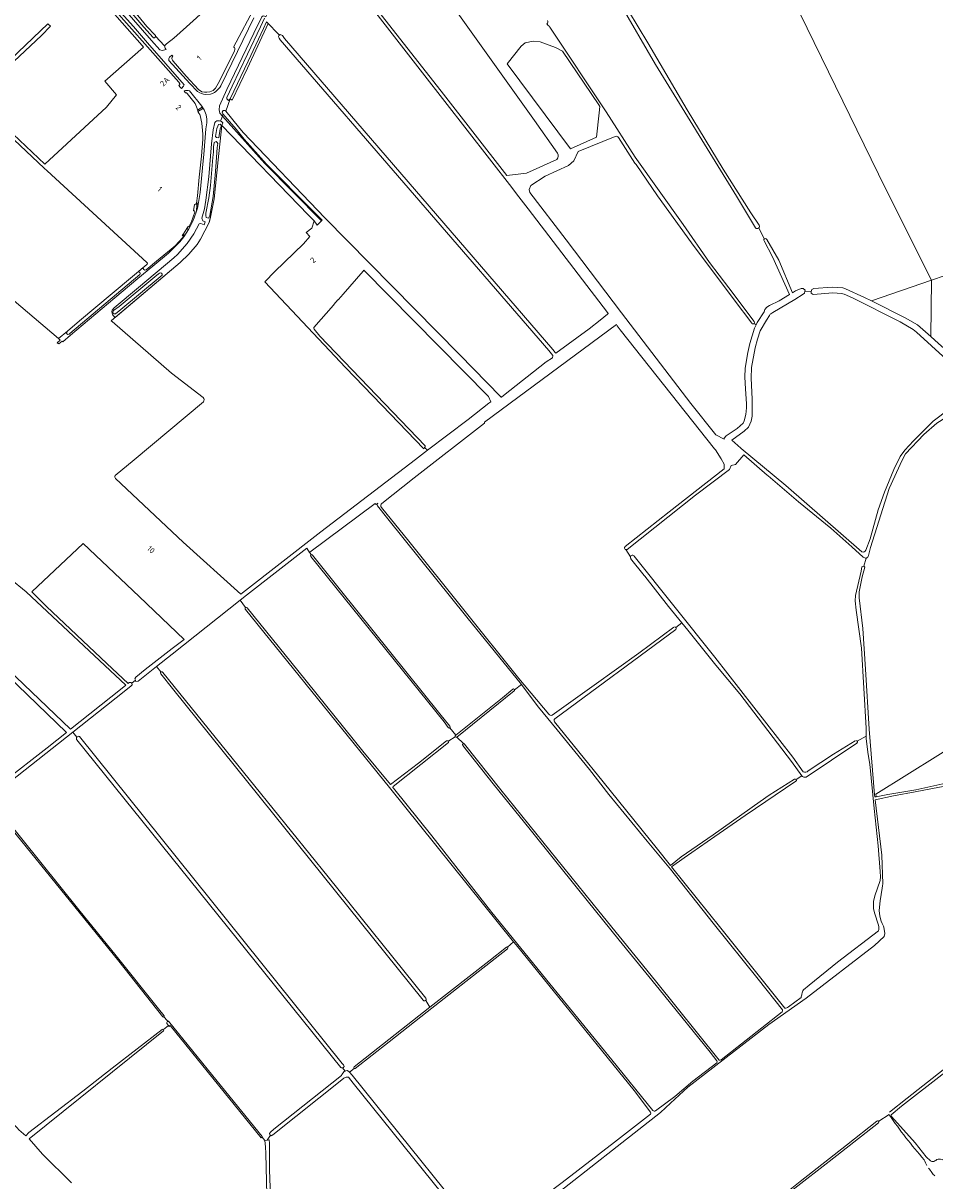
# Model space of a CAD drawing. Header units: metres. Extents: x 209813 to 223847, y 571801 to 587119.
# Tile 59 of 256: x 211996 to 212644, y 574753 to 575575. Entities that reach past the tile are written whole.
import ezdxf
from ezdxf.enums import TextEntityAlignment as Align

# ---------------------------------------------------------------- set-up
doc = ezdxf.new("R2010")
doc.units = ezdxf.units.M
for name, color, linetype, lineweight in [('B-RO-GR-BEPLANTING_CULTUUR_BOSPLANTSOEN-GV', 8, 'Continuous', 0), ('B-RO-GR-GRAS-GV', 8, 'Continuous', 0), ('B-RO-OG-BEBOUWING-T18', 8, 'Continuous', 0), ('B-RO-OG-TERREIN_CULTUURSCHEIDING-GV', 8, 'Continuous', 0), ('B-RO-OG-TERREIN_ERF-GV', 8, 'Continuous', 0), ('B-RO-OG-WEG-GV', 8, 'Continuous', 0), ('B-RO-VH-GOOT-G', 8, 'Continuous', 0), ('B-RO-VH-ONVERHARD-GV', 8, 'Continuous', 0), ('B-RO-VH-VERHARDING_BETONSTRAATSTEEN-GV', 8, 'Continuous', 0), ('B-RO-VH-VERHARDING_PUIN-GV', 8, 'Continuous', 0)]:
    doc.layers.add(name, color=color, linetype=linetype, lineweight=lineweight)
doc.styles.add('NLCS-ISO-M200-T18', font='txt', dxfattribs={"height": 0.36})

msp = doc.modelspace()

# ---------------------------------------------------------------- linework, layer by layer
at = {"layer": 'B-RO-GR-BEPLANTING_CULTUUR_BOSPLANTSOEN-GV', "flags": 128}
for points in [[(212169.165, 575576.136), (212166.909, 575571.246), (212156.034, 575548.023), (212143.273, 575521.279), (212144.809, 575520.55), (212155.59, 575543.26), (212170.433, 575574.807)], [(212640.665, 575352.652), (212641.275, 575392.6), (212598.606, 575377.974), (212622.527, 575365.929), (212631.181, 575360.845)]]:
    msp.add_lwpolyline(points, close=True, dxfattribs=at)
at = {"layer": 'B-RO-GR-GRAS-GV', "flags": 128}
for points in [[(212059.892, 575703.947), (212033.276, 575680.655), (212020.633, 575669.894), (212019.252, 575668.641), (212025.601, 575660.136), (212033.946, 575650.504), (212043.201, 575637.975), (212044.913, 575634.461), (212046.468, 575626.346), (212047.312, 575623.054), (212049.675, 575617.749), (212054.824, 575607.029), (212060.266, 575600.147), (212069.67, 575589.895), (212077.731, 575580.629), (212084.234, 575572.838), (212090.166, 575566.566), (212090.359, 575566.281), (212090.455, 575565.951), (212096.66, 575559.043), (212097.718, 575559.889)], [(212516.305, 575429.796), (212502.908, 575452.179), (212445.391, 575545.734), (212394.587, 575633.176), (212379.449, 575657.536), (212367.643, 575679.314)], [(212370.072, 575680.702), (212405.641, 575618.212), (212439.897, 575561.206), (212467.797, 575513.465), (212493.248, 575471.413), (212512.995, 575440.5), (212518.85, 575431.753)], [(211902.485, 575578.05), (211955.48, 575528.062), (211959.704, 575524.291), (211960.184, 575524.024), (211960.36, 575524.024), (211960.868, 575524.333), (212013.944, 575574.614), (212015.827, 575572.852), (212009.457, 575566.362), (211962.449, 575522.39), (211962.085, 575521.877), (212011.853, 575475.075), (212055.585, 575515.462), (212062.765, 575524.185), (212054.475, 575533.865), (212081.945, 575557.995), (212080.902, 575559.16), (212043.793, 575601.501)], [(212098.066, 575560.359), (212103.287, 575564.482), (212112.38, 575572.445), (212126.872, 575585.615), (212136.585, 575595.031), (212143.991, 575601.436)], [(212343.247, 575458.332), (212279.838, 575539.895), (212238.526, 575593.306)], [(212240.033, 575594.594), (212293.248, 575526.769), (212339.783, 575467.03), (212353.711, 575468.536), (212375.193, 575478.402)], [(212375.626, 575482.815), (212359.438, 575505.928), (212299.092, 575590.371)], [(212542.868, 575592.692), (212608.575, 575457.715), (212641.275, 575392.6), (212651.03, 575395.943)], [(211950.45, 575411.479), (212021.404, 575351.254), (212027.812, 575356.553), (212036.488, 575363.828), (212084.2, 575403.737), (212084.506, 575404.097), (212084.607, 575404.427), (212084.598, 575404.665), (212084.081, 575405.163), (212013.377, 575470.282), (212011.378, 575472.264), (211900.753, 575576.389)], [(212170.433, 575574.807), (212155.59, 575543.26), (212144.809, 575520.55), (212143.273, 575521.279), (212140.212, 575512.578), (212149.26, 575501.546), (212152.5, 575497.52), (212210.46, 575436.905), (212306.139, 575340.009), (212335.486, 575309.758), (212335.789, 575309.511), (212336.04, 575309.659), (212337.326, 575310.697), (212367.683, 575334.805), (212372.144, 575337.585), (212372.308, 575338.977), (212372.38, 575339.195), (212369.53, 575342.799), (212178.953, 575563.362), (212178.131, 575564.516), (212177.658, 575565.368), (212177.95, 575566.317), (212178.276, 575566.58)], [(212169.165, 575576.136), (212178.276, 575566.58), (212178.871, 575567.061), (212180.49, 575566.299), (212181.968, 575564.328), (212372.435, 575343.51), (212374.028, 575341.327), (212374.554, 575340.957), (212398.174, 575358.217), (212406.042, 575364.357), (212411.235, 575368.469), (212411.597, 575368.871), (212411.633, 575369.051), (212411.172, 575369.8), (212354.953, 575443.379), (212346.681, 575454.052), (212343.247, 575458.332)], [(212368.172, 575574.707), (212369.291, 575573.092)], [(212370.398, 575572.367), (212410.2, 575512.166), (212430.834, 575479.929), (212464.999, 575432.111), (212483.714, 575405.118), (212497.381, 575387.144), (212515.366, 575363.231)], [(212203.086, 575434.844), (212198.694, 575439.077), (212137.5, 575502.36), (212134.95, 575478.13), (212131.99, 575450.35), (212129.2, 575436.175), (212128.525, 575433.542), (212122.32, 575421.74), (212119.82, 575417.88), (212114.089, 575411.16), (212107.77, 575405.23), (212059.178, 575364.074), (212058.822, 575363.69)], [(212416.693, 575494.728), (212390.433, 575484.086), (212387.362, 575477.488), (212383.6, 575474.053), (212366.963, 575466.476), (212356.863, 575459.869), (212355.702, 575457.071), (212356.025, 575454.995), (212381.82, 575421.26), (212421.137, 575369.55), (212470.455, 575305.022), (212488.146, 575282.824), (212493.951, 575279.707), (212494.084, 575280.463), (212495.412, 575282.124), (212503.201, 575287.425), (212507.48, 575291.248), (212508.303, 575292.792), (212509.433, 575297.401), (212509.818, 575302), (212509.794, 575304.832), (212509.219, 575315.45), (212508.696, 575323.712), (212508.855, 575330.131), (212510.723, 575341.41), (212512.235, 575347.764), (212515.528, 575358.582), (212516.683, 575360.92)], [(212513.608, 575362.043), (212501.167, 575378.686), (212470.883, 575419.263), (212446.772, 575452.513), (212431.475, 575474.88), (212430.731, 575475.781), (212419.133, 575493.951)], [(212281.344, 575273.799), (212280.838, 575272.979), (212251.068, 575304.018), (212225.246, 575330.605), (212167.985, 575391.495), (212175.128, 575398.864), (212195.402, 575418.409), (212199.858, 575423.573), (212197.371, 575426.589), (212201.392, 575429.499), (212203.086, 575434.844)], [(212518.532, 575429.722), (212522.466, 575421.929)], [(212515.224, 575361.861), (212516.683, 575360.92), (212517.5, 575362.575), (212522.359, 575370.104), (212522.963, 575371.872), (212524.237, 575373.401), (212526.198, 575374.621), (212533.026, 575377.941), (212540.365, 575382.38), (212528.408, 575409.349), (212522.345, 575420.533)], [(212524.225, 575421.62), (212532.907, 575406.849), (212542.621, 575383.744), (212544.769, 575385.043), (212548.661, 575386.823), (212550.045, 575386.823), (212551.448, 575385.527), (212551.3, 575384.822), (212555.782, 575384.71), (212556.305, 575386.093), (212557.797, 575386.653), (212570.601, 575387.705), (212578.289, 575387.153), (212580.261, 575386.596), (212593.599, 575380.477), (212598.606, 575377.974), (212641.275, 575392.6)], [(212202.909, 575357.992), (212207.107, 575352.816), (212281.9, 575274.992), (212281.82, 575274.275), (212281.344, 575273.799), (212283.476, 575271.909), (212312.211, 575293.652), (212326.987, 575305.421), (212328.332, 575306.301), (212326.642, 575310.071), (212238.317, 575399.811)], [(212238.317, 575399.811), (212237.653, 575399.062), (212223.524, 575382.673), (212220.175, 575378.868)], [(212641.275, 575392.6), (212640.665, 575352.652), (212646.3, 575347.785), (212670.473, 575326.311), (212672.984, 575324.336), (212673.272, 575324.197), (212675.066, 575323.594), (212676.128, 575322.501), (212676.272, 575321.602), (212679.747, 575319.167), (212679.815, 575319.644), (212680.852, 575320.422), (212682.217, 575320.297), (212691.085, 575316.829), (212754.891, 575289.949)], [(212551.3, 575384.822), (212551.017, 575383.476), (212550.14, 575382.669), (212544.269, 575379.015), (212528.468, 575369.815), (212527.081, 575368.881), (212526.679, 575368.494), (212526.287, 575367.599), (212524.011, 575364.251), (212519.67, 575356.652), (212517.648, 575350.757), (212516.074, 575344.631), (212513.559, 575330.754), (212513.26, 575323.134), (212513.951, 575308.302), (212513.965, 575296.184), (212513.087, 575292.574), (212511.336, 575288.421), (212508.317, 575285.496), (212499.547, 575279.078), (212505.808, 575273.407)], [(212672.622, 575319.619), (212671.557, 575319.796), (212669.751, 575320.891), (212651.902, 575336.326), (212630.609, 575355.867), (212628.231, 575357.736), (212619.038, 575363.104), (212585.024, 575380.097), (212579.327, 575382.622), (212577.273, 575383.238), (212571.269, 575383.63), (212557.158, 575382.566), (212555.85, 575383.416), (212555.784, 575384.666)], [(212219.774, 575378.718), (212216.873, 575375.329)], [(212216.745, 575374.972), (212202.75, 575359.076)], [(212059.546, 575363.261), (212101.701, 575326.705), (212124.118, 575309.415)], [(212423.812, 575203.591), (212454.969, 575228.196), (212493.921, 575258.835), (212493.981, 575262.143), (212492.025, 575265.73), (212487.85, 575272.206), (212487.171, 575272.837), (212420.273, 575357.401), (212418.083, 575360.233), (212417.606, 575361.139), (212323.857, 575291.967)], [(212594.577, 575201.067), (212597.707, 575209.027), (212603.26, 575229.556), (212607.875, 575242.288), (212614.391, 575258.196), (212618.946, 575267.559), (212622.287, 575271.976), (212628.406, 575278.677), (212642.402, 575292.535), (212653.899, 575301.373), (212660.434, 575307.109), (212667.767, 575312.758)], [(212670.462, 575309.628), (212651.464, 575295.15), (212644.921, 575291.14), (212635.714, 575283.213), (212622.865, 575269.408), (212620.341, 575264.784), (212611.258, 575244.722), (212597.901, 575202.805), (212596.512, 575197.224)], [(212124.366, 575306.198), (212075.162, 575265.053), (212061.664, 575253.949)], [(212323.835, 575291.234), (212273.936, 575252.454), (212251.054, 575234.216)], [(212061.888, 575251.841), (212110.098, 575206.744), (212150.884, 575169.728), (212152.075, 575170.686), (212207.791, 575214.02), (212275.004, 575265.448), (212283.476, 575271.909)], [(212584.631, 575203.416), (212569.65, 575216.551), (212546.821, 575235.219), (212525.169, 575253.801), (212524.635, 575254.289), (212508.055, 575268.708), (212502.127, 575261.828), (212498.983, 575261.209), (212497.792, 575258.346), (212473.734, 575240.048), (212425.144, 575201.549)], [(212506.142, 575273.282), (212537.705, 575246.896), (212591.785, 575199.832)], [(212600.716, 575027.337), (212600.902, 575025.824), (212601.856, 575026.007), (212601.665, 575027.713), (212667.76, 575068.948), (212735.443, 575104.272), (212733.72, 575108.281), (212734.325, 575108.128), (212675.696, 575240.957)], [(212248.224, 575234.26), (212247.033, 575233.325), (212246.222, 575234.174), (212200.026, 575199.566), (212199.709, 575199.249)], [(212345.246, 575101.931), (212350.194, 575105.635), (212311.345, 575153.498), (212255.269, 575223.262), (212247.871, 575232.437)], [(212250.788, 575231.349), (212270.089, 575207.37), (212348.275, 575109.872), (212369.462, 575084.65)], [(212592.78, 575196.157), (212584.631, 575203.416)], [(212200.582, 575196.459), (212200.504, 575196.725), (212200.459, 575197.163), (212200.641, 575197.528), (212201.094, 575197.703), (212199.709, 575199.249), (212197.745, 575202.372), (212154.951, 575169.153), (212150.413, 575165.53)], [(212298.045, 575075.164), (212295.23, 575079.103), (212200.582, 575196.459)], [(212201.094, 575197.703), (212201.525, 575197.6)], [(212201.525, 575197.6), (212201.878, 575197.397), (212221.716, 575172.613), (212292.133, 575084.952), (212299.392, 575075.984)], [(212427.501, 575196.381), (212424.294, 575201.374)], [(212463.898, 575149.532), (212454.621, 575161.033), (212437.655, 575182.565), (212437.226, 575183.132), (212427.658, 575195.146)], [(212430.228, 575196.795), (212487.469, 575124.947), (212542.762, 575054.153), (212550.237, 575043.735)], [(212588.543, 575065.343), (212594.802, 575069.042), (212594.798, 575074.639), (212591.441, 575131.353), (212587.823, 575158.481), (212587.132, 575165.133), (212587.363, 575168.751), (212591.24, 575186.087), (212591.842, 575189.185), (212592.199, 575189.463), (212593.097, 575189.643), (212594.789, 575195.393)], [(212593.097, 575189.643), (212593.985, 575188.947), (212592.007, 575182.188), (212589.967, 575171.542), (212589.859, 575167.076), (212592.534, 575145.454), (212594.386, 575116.593), (212597.029, 575073.996), (212600.716, 575027.337)], [(211880.184, 575132.69), (211931.337, 575084.801), (211982.38, 575036.606), (212013.419, 575060.695), (212027.108, 575071.569), (211922.895, 575172.253)], [(212154.257, 575160.235), (212150.413, 575165.53), (212102.271, 575127.093), (212091.125, 575118.362), (212094.23, 575114.54)], [(212340.329, 574919.232), (212344.508, 574923.09), (212256.577, 575032.615), (212154.232, 575158.881)], [(212155.312, 575160.05), (212191.386, 575115.54), (212237.487, 575058.395), (212257.215, 575034.751), (212276.966, 575049.812), (212297.034, 575065.671), (212298.538, 575065.593)], [(212372.019, 575083.802), (212401.76, 575105.115), (212433.388, 575127.873), (212458.344, 575146.305)], [(212459.785, 575146.129), (212463.898, 575149.532)], [(212549.088, 575040.848), (212541.858, 575050.973), (212505.244, 575098.968), (212488.143, 575119.363), (212468.244, 575144.144), (212463.898, 575149.532)], [(212459.609, 575144.655), (212373.867, 575081.272)], [(212091.125, 575118.362), (212077.945, 575108.037), (212076.444, 575107.837), (212076.08, 575108.646)], [(212280.46, 574881.628), (212102.517, 575102.916), (212094.038, 575113.199)], [(212095.439, 575114.181), (212160.767, 575033.476), (212212.979, 574969.165), (212282.319, 574882.938)], [(212073.453, 575106.489), (212073.843, 575105.54), (212073.156, 575104.665), (212068.212, 575100.799), (212031.562, 575071.818), (212034.607, 575068.316), (212034.784, 575068.612), (212035.401, 575068.844), (212035.89, 575068.879), (212036.459, 575068.687), (212222.928, 574836.624), (212223.763, 574835.692), (212224.244, 574834.543), (212223.587, 574833.481)], [(212535.344, 574874.749), (212518.07, 574896.515), (212486.216, 574936.218), (212455.893, 574974.529), (212439.418, 574994.529), (212412.225, 575027.663), (212398.432, 575045.38), (212375.494, 575073.528), (212362.324, 575089.595), (212350.752, 575104.948), (212350.194, 575105.635)], [(212303.607, 575069.683), (212336.567, 575096.103)], [(212344.917, 575101.106), (212304.211, 575068.33)], [(212336.567, 575096.103), (212343.976, 575102.236)], [(212031.562, 575071.818), (211972.821, 575025.368), (211971.418, 575024.274), (211974.257, 575021.069), (211974.917, 575021.303), (211982.029, 575012.806), (212036.003, 574945.707), (212062.503, 574913.163), (212092.554, 574875.336), (212096.491, 574870.496)], [(212303.374, 575069.496), (212303.607, 575069.683), (212299.215, 575074.896)], [(212373.678, 575079.278), (212408.129, 575036.596), (212446.707, 574988.755), (212455.928, 574977.232), (212463.426, 574983.301), (212486.325, 574999.018), (212519.711, 575022.544), (212525.94, 575027.013), (212543.911, 575038.387)], [(212034.507, 575066.299), (212034.383, 575066.71), (212034.271, 575067.225), (212034.376, 575067.931), (212034.607, 575068.316)], [(212223.587, 574833.481), (212222.485, 574833.481), (212221.844, 574833.738), (212034.507, 575066.299)], [(212303.091, 575068.571), (212298.538, 575065.593), (212298.37, 575064.56), (212259.031, 575033.329)], [(212308.953, 575063.681), (212304.211, 575068.33)], [(212309.748, 575063.398), (212335.573, 575030.776), (212405.053, 574944.654), (212445.265, 574895.263), (212490.438, 574839.047)], [(212588.201, 575064.118), (212552.343, 575039.983)], [(212553.736, 575044.396), (212571.726, 575056.156), (212587.055, 575065.65)], [(212603.639, 574934.733), (212600.65, 574943.581), (212600.063, 574946.726), (212600.127, 574951.65), (212601.073, 574955.586), (212604.799, 574966.516), (212604.972, 574969.145), (212604.829, 574973.026), (212603.438, 574991.223), (212600.598, 575017.601), (212597.467, 575048.997), (212596.213, 575055.939), (212594.804, 575067.171), (212594.802, 575069.042)], [(212488.789, 574838.558), (212484.019, 574844.652), (212447.789, 574889.49), (212419.512, 574924.287), (212390.843, 574959.706), (212356.238, 575002.719), (212330.021, 575035.07), (212308.504, 575062.449)], [(212549.088, 575040.848), (212545.17, 575038.19)], [(212259.195, 575032.057), (212286.456, 574998.193), (212329.219, 574943.813), (212370.38, 574893.287), (212414.387, 574839.22), (212443.449, 574803.369)], [(212659.631, 575035.048), (212642.039, 575031.855), (212629.729, 575029.496), (212614.199, 575026.554), (212601.167, 575023.684), (212605.998, 574984.533), (212606.712, 574964.199), (212606.541, 574962.745), (212606.166, 574961.155), (212604.813, 574951.99), (212604.024, 574945.191), (212604.55, 574941.111), (212605.418, 574937.75), (212606.153, 574936.037), (212607.088, 574934.234), (212607.439, 574933.312), (212607.975, 574928.888), (212607.708, 574926.892), (212600.825, 574920.481), (212552.135, 574883.102), (212525.753, 574864.264), (212468.208, 574819.827), (212456.011, 574808.516), (212448.943, 574801.751), (212368.605, 574738.8)], [(212545.003, 575036.94), (212509.034, 575012.704), (212487.382, 574997.705), (212465.696, 574982.571), (212456.558, 574976.169), (212491.587, 574932.668), (212537.015, 574876.016)], [(212099.513, 574863.578), (212098.407, 574864.99), (212098.401, 574865.801), (212098.687, 574866.166), (212099.036, 574866.467), (212098.532, 574867.159), (212096.331, 574869.73), (212095.955, 574869.61), (212095.647, 574869.703), (212095.486, 574869.85), (212064.255, 574909.186), (212040.097, 574939.17), (211973.944, 575020.459)], [(211887.769, 574961.532), (211887.974, 574961.18), (211888.039, 574960.93), (211888.051, 574960.672), (211888.009, 574960.417), (211887.915, 574960.177), (211887.773, 574959.962), (211887.66, 574959.841), (211848.892, 574929.92), (211854.203, 574925.124), (211855.79, 574923.999), (211876.362, 574904.354), (211929.411, 574853.421), (211979.814, 574803.547), (211992.183, 574790.913), (211993.242, 574789.524), (211998.227, 574785.357), (212000.494, 574787.705), (212038.831, 574816.92), (212059.524, 574833.423), (212095.069, 574860.829)], [(212550.357, 574888.906), (212554.331, 574892.334), (212574.447, 574908.652), (212603.665, 574930.709)], [(212340.209, 574918.139), (212283.167, 574873.344), (212256.146, 574852.044), (212232.191, 574833.131)], [(212285.199, 574876.555), (212326.862, 574909.227), (212339.47, 574919.227)], [(212441.807, 574802.178), (212430.174, 574817.396), (212346.272, 574920.892), (212344.508, 574923.09)], [(212539.589, 574876.955), (212548.592, 574883.45)], [(212231.282, 574834.273), (212285.199, 574876.555)], [(212282.213, 574881.36), (212285.199, 574876.555)], [(212099.036, 574866.467), (212099.29, 574866.594), (212099.618, 574866.652), (212134.227, 574824.111), (212165.968, 574784.846), (212166.141, 574784.287), (212167.962, 574782.067), (212169.634, 574782.275), (212171.901, 574785.791), (212171.599, 574786.018), (212171.362, 574786.966), (212171.999, 574787.935), (212174.438, 574790.001), (212222.359, 574828.18), (212222.701, 574828.933), (212224.351, 574830.842), (212224.92, 574831.215)], [(212491.967, 574839.292), (212535.184, 574873.329)], [(212096.116, 574859.815), (212000.574, 574783.147), (212010.227, 574772.173), (212030.733, 574752.007)], [(212100.877, 574863.635), (212100.012, 574862.941), (212099.513, 574863.578), (212096.061, 574860.796)], [(212166.141, 574784.287), (212165.429, 574783.895), (212100.877, 574863.635)], [(212685.83, 574857.44), (212658.561, 574836.291), (212653.422, 574831.884), (212653.092, 574832.697), (212650.399, 574830.625), (212650.718, 574830.151), (212619.879, 574806.367), (212612.661, 574800.243)], [(212223.136, 574833.481), (212224.92, 574831.215), (212225.38, 574831.517), (212226.523, 574831.56), (212227.69, 574830.976), (212228.037, 574830.565)], [(212231.279, 574833.195), (212228.037, 574830.565), (212229.899, 574828.362), (212336.232, 574696.265), (212338.023, 574693.996), (212337.724, 574692.799), (212340.844, 574692.203), (212363.453, 574738.177), (212367.471, 574743.414), (212378.941, 574752.282), (212416.071, 574780.856), (212441.758, 574800.69)], [(212445.262, 574803.06), (212458.925, 574813.291), (212471.83, 574823.994), (212488.723, 574837.218)], [(212337.724, 574692.799), (212337.684, 574692.64), (212336.3, 574692.409), (212335.017, 574692.876), (212333.337, 574695.04), (212332.171, 574696.892), (212329.654, 574699.989), (212230.751, 574822.748), (212227.261, 574826.842), (212227.061, 574826.929), (212226.523, 574827.035), (212225.717, 574826.836), (212224.118, 574826.122), (212222.675, 574825.008), (212173.609, 574786.073), (212172.493, 574785.347), (212171.901, 574785.791)], [(212611.381, 574802.137), (212623.958, 574812.052), (212649.454, 574832.033)], [(212603.777, 574795.636), (212611.06, 574800.515)], [(212518.878, 574729.899), (212530.178, 574738.65), (212548.071, 574752.882), (212580.774, 574778.667), (212602.501, 574795.62)], [(212603.577, 574794.586), (212568.562, 574767.116), (212519.934, 574729.209)], [(212612.847, 574799.093), (212629.596, 574780.261), (212637.345, 574770.405), (212640.441, 574767.599), (212641.399, 574767.054), (212642.122, 574767.031), (212642.797, 574767.149), (212643.693, 574767.488), (212644.196, 574767.889), (212644.97, 574768.378), (212645.915, 574768.632), (212646.707, 574768.699), (212647.645, 574768.682), (212648.704, 574768.483), (212649.676, 574768.099), (212651.727, 574767.125), (212652.145, 574766.692), (212652.917, 574765.542), (212653.472, 574764.118), (212653.524, 574761.668), (212653.338, 574760.568), (212652.308, 574758.353), (212650.914, 574756.172), (212650.566, 574754.818)], [(212170.166, 574713.829), (212168.564, 574772.852), (212168.539, 574777.572), (212167.973, 574781.983)], [(212169.634, 574782.275), (212171.046, 574782.451), (212171.275, 574780.058), (212171.35, 574776.442), (212171.238, 574761.124), (212172.717, 574723.517), (212173.782, 574683.91), (212173.306, 574677.256), (212172.838, 574668.283), (212175.461, 574667.65), (212191.21, 574663.054), (212245.134, 574646.552), (212307.845, 574627.671)]]:
    msp.add_lwpolyline(points, dxfattribs=at)
at = {"layer": 'B-RO-GR-GRAS-GV'}
for points in [[(212368.637, 575577.092, -0.3964438), (212368.172, 575574.707)], [(212369.291, 575573.092, -0.3003621), (212370.398, 575572.367)], [(212097.718, 575559.889, -0.1943129), (212098.066, 575560.359)], [(212419.133, 575493.951, 0.3415155), (212416.693, 575494.728)], [(212375.193, 575478.402, 0.3538123), (212375.626, 575482.815)], [(212216.873, 575375.329, -0.1293029), (212216.745, 575374.972)], [(212220.175, 575378.868, -0.1473499), (212219.774, 575378.718)], [(212058.822, 575363.69, -0.2088824), (212059.546, 575363.261)], [(212202.75, 575359.076, 0.2902995), (212202.909, 575357.992)], [(212124.118, 575309.415, -0.3668499), (212124.366, 575306.198)], [(212323.857, 575291.967, -0.4664497), (212323.835, 575291.234)], [(212505.808, 575273.407, -0.0807353), (212506.142, 575273.282)], [(212061.664, 575253.949, 0.2799513), (212061.888, 575251.841)], [(212247.871, 575232.437, -0.3052486), (212248.224, 575234.26)], [(212251.054, 575234.216, 0.490298), (212250.788, 575231.349)], [(212591.785, 575199.832, 0.436376), (212594.577, 575201.067)], [(212369.462, 575084.65, 0.3278548), (212372.019, 575083.802)], [(212373.867, 575081.272, 0.5328776), (212373.678, 575079.278)], [(212552.343, 575039.983, -0.3277615), (212549.088, 575040.848)], [(212550.237, 575043.735, 0.3882026), (212553.736, 575044.396)], [(212259.031, 575033.329, 0.3290288), (212259.195, 575032.057)], [(212603.665, 574930.709, 0.119786), (212603.639, 574934.733)], [(212548.592, 574883.45, 0.0826563), (212549.145, 574885.939)], [(212549.145, 574885.939, -0.0609467), (212550.357, 574888.906)], [(212535.184, 574873.329, 0.391343), (212535.344, 574874.749)], [(212537.015, 574876.016, 0.3273148), (212539.589, 574876.955)], [(212096.491, 574870.496, -0.3714608), (212096.331, 574869.73)], [(212488.723, 574837.218, 0.3118465), (212488.789, 574838.558)], [(212490.438, 574839.047, 0.3332503), (212491.967, 574839.292)], [(212441.758, 574800.69, 0.2521445), (212441.807, 574802.178)], [(212443.449, 574803.369, 0.5398198), (212445.262, 574803.06)], [(212611.094, 574800.294, -0.0210892), (212611.06, 574800.515)], [(212635.93, 574768.35, -0.0273763), (212611.094, 574800.294)], [(212612.661, 574800.243, 0.3491535), (212612.847, 574799.093)], [(212638.011, 574764.137, -0.0391127), (212635.93, 574768.35)], [(212641.419, 574759.182, 0.0327389), (212639.162, 574762.348)], [(212642.477, 574757.941, -0.0367058), (212641.419, 574759.182)], [(212643.597, 574756.957, -0.0731953), (212642.477, 574757.941)]]:
    msp.add_lwpolyline(points, format="xyb", dxfattribs=at)
at = {"layer": 'B-RO-GR-GRAS-GV', "flags": 128}
for points in [[(212405.737, 575515.882), (212404.974, 575517.105), (212379.179, 575555.175), (212374.259, 575557.934), (212363.504, 575561.806), (212358.415, 575562.301), (212352.779, 575561.057), (212350.019, 575558.869), (212339.987, 575546.278), (212384.865, 575485.96), (212403.451, 575494.263), (212405.236, 575511.362)], [(211924.835, 575174.315), (212030.107, 575073.951), (212065.526, 575102.085), (212069.407, 575105.211), (211998.617, 575171.49), (211986.885, 575180.832), (211917.375, 575244.495), (211883.228, 575213.982)], [(212002.492, 575171.37), (212012.981, 575161.127), (212055.857, 575120.648), (212070.887, 575106.404), (212071.631, 575107.003), (212072.768, 575107.059), (212073.453, 575106.489), (212076.08, 575108.646), (212075.595, 575109.724), (212076.428, 575110.749), (212083.097, 575116.232), (212102.287, 575131.213), (212110.63, 575137.609), (212078.79, 575168.07), (212038.896, 575205.657)]]:
    msp.add_lwpolyline(points, close=True, dxfattribs=at)
at = {"layer": 'B-RO-GR-GRAS-GV'}
for centre, radius, start, end in [((212517.457, 575430.93), 1.617, 224.533261, 29.611301), ((212523.237, 575421.159), 1.09, 25.004353, 217.723962), ((212514.492, 575362.629), 1.061, 213.514934, 35.340879), ((212424.489, 575202.577), 1.219, 123.757695, 303.667631), ((212428.963, 575195.941), 1.527, 34.020768, 211.994384), ((212594.427, 575197.464), 2.102, 218.432397, 355.233833), ((212154.681, 575159.55), 0.806, 38.387415, 234.912696), ((212458.975, 575145.478), 1.039, 307.596442, 104.095814), ((212094.666, 575113.793), 0.865, 26.639108, 223.45354), ((212344.528, 575101.739), 0.743, 301.546871, 155.662016), ((212298.745, 575075.531), 0.79, 207.660878, 35.340879), ((212303.743, 575068.877), 0.72, 120.787652, 309.397209), ((212309.129, 575062.918), 0.783, 37.817084, 217.723962), ((212587.681, 575064.923), 0.958, 302.836719, 98.366236), ((212544.442, 575037.651), 0.906, 308.273701, 127.014126), ((212339.903, 574918.726), 0.661, 297.512457, 155.662016), ((212281.445, 574882.205), 1.141, 210.33749, 41.070457), ((212095.544, 574860.275), 0.734, 321.17723, 132.743704), ((212231.776, 574833.733), 0.732, 132.458287, 303.667631), ((212603.145, 574795.212), 0.761, 304.604345, 149.932438)]:
    msp.add_arc(centre, radius, start, end, dxfattribs=at)
at = {"layer": 'B-RO-OG-TERREIN_CULTUURSCHEIDING-GV', "flags": 128}
msp.add_lwpolyline([(212208.252, 575434.735), (212208.679, 575435.152), (212202.101, 575441.862), (212169.1, 575475.037), (212153.238, 575492.65), (212147.673, 575499.82), (212138.242, 575510.697), (212137.805, 575508.989), (212167.963, 575475.45)], close=True, dxfattribs=at)
at = {"layer": 'B-RO-OG-TERREIN_ERF-GV', "flags": 128}
msp.add_lwpolyline([(212735.357, 575106.676), (212735.083, 575106.759), (212734.867, 575106.946), (212734.325, 575108.128), (212733.72, 575108.281), (212735.443, 575104.272), (212667.76, 575068.948), (212601.665, 575027.713), (212601.856, 575026.007), (212610.143, 575027.601), (212630.053, 575030.9), (212649.181, 575035.074), (212661.136, 575036.736)], dxfattribs=at)
at = {"layer": 'B-RO-OG-WEG-GV', "flags": 128}
for points in [[(212207.267, 575632.917), (212205.85, 575634.75), (212207.596, 575636.006), (212206.959, 575636.534), (212206.686, 575636.641), (212206.186, 575636.762), (212205.634, 575636.805), (212205.177, 575636.718), (212204.832, 575636.555), (212198.193, 575630.16), (212191.061, 575622.406), (212183.893, 575613.115), (212177.496, 575602.938), (212171.243, 575591.029), (212168.883, 575586.085), (212168.67, 575583.235), (212170.188, 575582.404), (212168.593, 575579.49), (212167.707, 575580.098), (212166.77, 575580.225), (212165.758, 575579.538), (212160.273, 575568.047), (212140.985, 575528.07)], [(212049.385, 575598.203), (212106.88, 575533.194), (212107.725, 575532.138), (212107.725, 575531.617), (212106.906, 575530.824), (212107.92, 575529.64), (212108.852, 575528.748), (212110.14, 575530.29), (212110.742, 575531.354), (212084.73, 575561.105), (212074.68, 575572.7), (212059.46, 575589.76)], [(212061.963, 575592.292), (212087.49, 575562.7), (212093.399, 575556.108), (212095.122, 575555.797), (212097.913, 575556.512), (212097.1, 575557.318), (212096.66, 575559.043), (212090.455, 575565.951), (212090.459, 575565.721), (212090.377, 575565.387), (212090.195, 575565.095), (212089.932, 575564.873), (212089.614, 575564.744), (212089.386, 575564.715), (212089.045, 575564.763), (212088.736, 575564.913), (212082.119, 575572.143), (212072.128, 575583.894)], [(212161.582, 575587.77), (212145.72, 575557.972), (212146.355, 575557.71), (212146.651, 575557.081), (212146.651, 575556.451), (212146.348, 575555.551), (212135.704, 575533.93), (212132.883, 575528.959), (212131.274, 575527.35), (212128.933, 575526.374), (212126.692, 575526.077), (212125.135, 575526.077), (212123.206, 575526.445), (212120.926, 575527.984), (212112.194, 575537.473), (212102.919, 575548.104), (212102.403, 575548.948), (212102.023, 575549.794), (212101.95, 575550.402), (212102.128, 575551.011), (212102.57, 575551.584), (212101.957, 575552.311), (212100.313, 575551.034), (212099.807, 575550.096), (212099.738, 575548.639), (212114.776, 575532.341), (212120.237, 575526.573), (212121.848, 575525.653), (212123.122, 575525.059), (212124.511, 575524.683), (212125.842, 575524.465), (212129.44, 575524.75), (212130.92, 575525.26), (212132.12, 575525.85), (212133.17, 575526.6), (212134.18, 575527.44), (212135.09, 575528.39), (212135.97, 575529.5), (212136.65, 575530.64), (212148.568, 575554.903), (212160.1, 575578.95)], [(212140.985, 575528.07), (212135.872, 575516.446), (212135.448, 575513.692), (212136.128, 575511.317), (212137.805, 575508.989), (212138.242, 575510.697), (212137.629, 575511.924), (212138.291, 575513.083), (212139.478, 575513.083), (212140.212, 575512.578), (212143.273, 575521.279), (212142.207, 575520.241), (212141.098, 575521.277), (212141.098, 575522.258), (212144.702, 575530.28), (212155.597, 575553.158), (212164.891, 575572.457), (212167.75, 575578.573)], [(212120.252, 575513.228), (212122.794, 575515.048), (212123.148, 575515.454), (212123.148, 575516.062), (212114.476, 575526.953), (212113.62, 575527.32), (212112.46, 575527.36), (212111.63, 575527.19), (212110.94, 575526.95), (212110.8, 575526.885), (212111.565, 575525.58)], [(212112.949, 575525.113), (212118.417, 575518.024)], [(212113.34, 575430.557), (212112.501, 575429.26), (212113.863, 575428.608), (212116.42, 575433.53), (212117.91, 575437.02), (212119.412, 575441.691), (212119.807, 575446.438), (212120.795, 575447.732), (212122.01, 575454.815), (212124.295, 575477.308), (212124.558, 575481.862), (212126.136, 575500.165), (212126.795, 575504.432), (212126.82, 575506.966), (212126.212, 575509.955), (212124.81, 575513.604), (212124.386, 575514.239)], [(212124.386, 575514.239), (212123.718, 575514.252), (212123.275, 575514.139), (212120.444, 575512.448), (212121.214, 575511.311), (212121.765, 575510.339), (212122.038, 575509.636), (212123.36, 575504.153), (212123.979, 575496.33), (212124.047, 575492.865), (212122.932, 575480.747), (212121.373, 575465.699), (212120.118, 575452.43), (212119.48, 575447.252)], [(212118.231, 575441.019), (212115.846, 575434.299), (212114.171, 575430.935)], [(212118.089, 575446.455), (212117.353, 575441.934)], [(212021.404, 575351.254), (212022.744, 575350.116), (212020.498, 575348.259), (212021.774, 575347.486), (212024.053, 575349.335), (212024.628, 575348.861), (212030.105, 575353.595), (212061.492, 575380.11), (212077.825, 575393.79), (212088.48, 575402.59), (212099.54, 575411.86), (212107.63, 575419.84), (212110.532, 575423.383), (212110.482, 575425.034), (212110.124, 575425.586), (212109.348, 575424.381), (212109.868, 575424.219), (212109.967, 575424.058), (212109.967, 575423.456), (212109.565, 575422.82), (212104.35, 575417.117), (212101.439, 575414.59), (212091.116, 575406.049), (212083.619, 575400.101)], [(212081.876, 575401.793), (212077.825, 575398.404)], [(212079.343, 575396.69), (212029.636, 575354.921), (212028.949, 575354.359), (212027.834, 575354.173), (212027.209, 575355.112), (212027.411, 575355.871), (212027.812, 575356.553), (212021.404, 575351.254)]]:
    msp.add_lwpolyline(points, dxfattribs=at)
at = {"layer": 'B-RO-OG-WEG-GV'}
for points in [[(212111.565, 575525.58, -0.390776), (212112.949, 575525.113)], [(212118.417, 575518.024, -0.0847425), (212120.252, 575513.228)], [(212117.353, 575441.934, -0.7055813), (212118.231, 575441.019)], [(212119.48, 575447.252, -0.3703731), (212118.089, 575446.455)], [(212114.171, 575430.935, -0.5300573), (212113.34, 575430.557)], [(212083.619, 575400.101, -0.9272556), (212081.876, 575401.793)], [(212077.825, 575398.404, -0.7784545), (212079.343, 575396.69)]]:
    msp.add_lwpolyline(points, format="xyb", dxfattribs=at)
at = {"layer": 'B-RO-OG-WEG-GV', "flags": 128}
for points in [[(212061.004, 575372.924), (212059.634, 575371.282), (212059.317, 575370.252), (212059.555, 575369.169), (212059.977, 575367.874), (212061.692, 575366.203), (212107.77, 575405.23), (212114.089, 575411.16), (212119.82, 575417.88), (212122.32, 575421.74), (212128.525, 575433.542), (212130.87, 575444.46), (212131.99, 575450.35), (212134.95, 575478.13), (212137.5, 575502.36), (212138.094, 575504.302), (212137.104, 575505.187), (212135.836, 575505.742), (212134.754, 575505.848), (212133.856, 575505.821), (212133.143, 575505.293), (212132.391, 575504.492), (212131.333, 575499.438), (212130.104, 575489.393), (212128.243, 575466.133), (212126.19, 575449.57), (212125.025, 575443.21), (212123.184, 575436.765), (212123.97, 575434.752), (212125.648, 575434.188), (212124.867, 575432.03), (212122.565, 575432.808), (212121.394, 575432.629), (212117.539, 575425.475), (212112.886, 575418.596), (212105.856, 575410.926), (212103.311, 575408.588), (212078.223, 575387.348)], [(212136.875, 575501.684), (212136.288, 575500.062), (212135.224, 575493.712), (212133.553, 575494.028), (212133.003, 575494.765), (212134.007, 575500.414), (212134.544, 575501.977), (212135.05, 575503.071), (212136.208, 575503.288), (212136.93, 575502.669)], [(212132.109, 575490.352), (212133.325, 575490.989), (212134.144, 575490.388), (212134.58, 575489.792), (212134.103, 575486.813), (212133.867, 575483.385), (212133.037, 575469.833), (212131.353, 575452.158), (212128.867, 575438.492), (212128.036, 575436.62), (212126.337, 575437.152), (212126.061, 575438.603), (212126.161, 575440.21), (212128.246, 575451.057), (212129.348, 575459.926), (212130.993, 575479.673), (212131.498, 575483.533), (212131.545, 575487.389)], [(212065.689, 575371.922), (212061.949, 575368.74), (212060.421, 575368.74), (212060.031, 575370.008), (212060.584, 575371.159), (212064.475, 575374.069), (212089.897, 575394.921), (212092.381, 575397.13), (212093.107, 575397.588), (212093.786, 575397.831), (212094.604, 575397.657), (212095.142, 575396.994), (212095.016, 575396.106), (212093.781, 575395.123)]]:
    msp.add_lwpolyline(points, close=True, dxfattribs=at)
at = {"layer": 'B-RO-VH-GOOT-G', "flags": 128}
msp.add_lwpolyline([(212061.963, 575592.292), (212087.49, 575562.7)], dxfattribs=at)
at = {"layer": 'B-RO-VH-ONVERHARD-GV', "flags": 128}
msp.add_lwpolyline([(212137.805, 575508.989), (212136.47, 575505.465), (212137.104, 575505.187), (212138.094, 575504.302), (212137.5, 575502.36), (212198.694, 575439.077), (212203.086, 575434.844), (212205.164, 575431.707), (212208.252, 575434.735), (212167.963, 575475.45)], close=True, dxfattribs=at)
at = {"layer": 'B-RO-VH-VERHARDING_BETONSTRAATSTEEN-GV', "flags": 128}
for points in [[(212120.37, 575512.557), (212123.275, 575514.139), (212123.718, 575514.252), (212123.148, 575515.454), (212122.794, 575515.048), (212120.252, 575513.228)], [(212123.718, 575514.252), (212124.386, 575514.239), (212123.148, 575516.062), (212123.148, 575515.454)]]:
    msp.add_lwpolyline(points, dxfattribs=at)
at = {"layer": 'B-RO-VH-VERHARDING_BETONSTRAATSTEEN-GV'}
msp.add_lwpolyline([(212120.252, 575513.228, -0.0113108), (212120.37, 575512.557)], format="xyb", dxfattribs=at)
at = {"layer": 'B-RO-VH-VERHARDING_PUIN-GV', "flags": 128}
for points in [[(212120.795, 575447.732), (212119.807, 575446.438), (212119.412, 575441.691), (212120.188, 575443.884)], [(212110.124, 575425.586), (212110.482, 575425.034), (212110.532, 575423.383), (212113.863, 575428.608), (212112.501, 575429.26)]]:
    msp.add_lwpolyline(points, close=True, dxfattribs=at)

# ---------------------------------------------------------------- texts
at = {"layer": 'B-RO-OG-BEBOUWING-T18', "style": 'NLCS-ISO-M200-T18'}
for s, rotation, p in [('1', 44.2, (212121.312, 575550.36)), ('2A', 43.8, (212096.907, 575533.65)), ('2', 316.6, (212106.752, 575515.288)), ('1', 318.3, (212093.396, 575457.371)), ('2', 43.9, (212202.099, 575406.899)), ('10', 317.3, (212087.175, 575201.444))]:
    msp.add_text(s, height=4, rotation=rotation, dxfattribs=at).set_placement(p, align=Align.MIDDLE)

doc.saveas('drawing.dxf')
